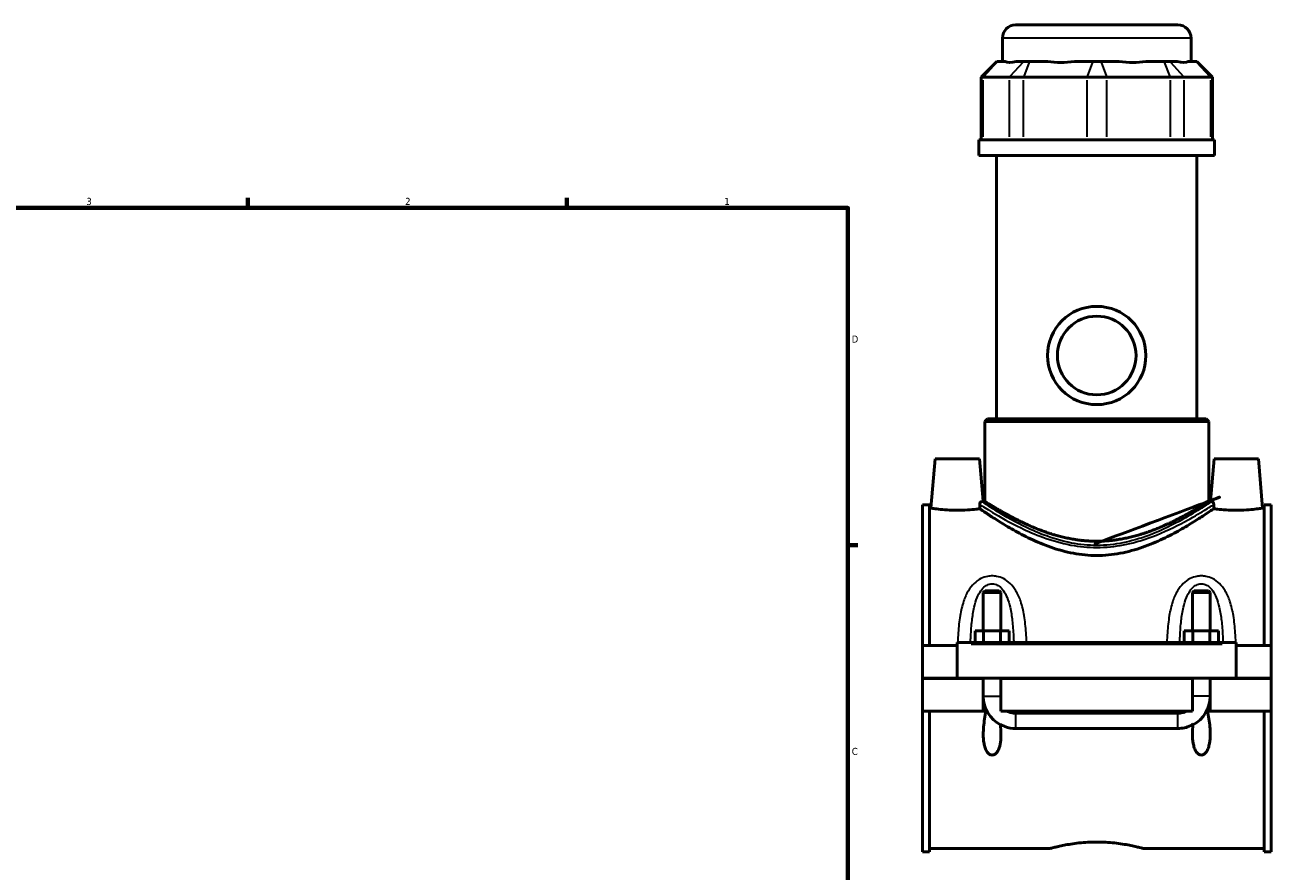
# Model space of a CAD drawing. Header units: inches. Extents: x 0.1 to 46, y -0.2 to 46.7.
# Tile 6 of 8: x 22.5 to 39.1, y 12.2 to 23.4. Entities that reach past the tile are written whole.
import ezdxf

# ---------------------------------------------------------------- set-up
doc = ezdxf.new("R2010")
doc.units = ezdxf.units.IN
doc.header["$MEASUREMENT"] = 0
for name, color, linetype, lineweight in [('Border (ANSI)', 7, 'Continuous', 70), ('Visible (ANSI)', 7, 'Continuous', 50), ('Visible Narrow (ANSI)', 7, 'Continuous', 35)]:
    doc.layers.add(name, color=color, linetype=linetype, lineweight=lineweight)
doc.styles.add('Note Text (ANSI)', font='tahoma.ttf')

# ---------------------------------------------------------------- blocks, each defined once
blk = doc.blocks.new('Borders Default Border')
at = {"layer": 'Border (ANSI)'}
for p, q in [((25.4999986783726, 21.00000006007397), (25.4999986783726, 21.13448766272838)), ((29.75000096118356, 21.00000006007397), (29.75000096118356, 21.13448766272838)), ((33.49999855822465, 16.49999993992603), (33.63448916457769, 16.49999993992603))]:
    blk.add_line(p, q, dxfattribs=at)
at = {"layer": 'Border (ANSI)', "flags": 128}
blk.add_lwpolyline([(0.4999999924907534, 0.9999999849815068), (0.4999999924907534, 21.00000006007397), (33.49999855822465, 21.00000006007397), (33.49999855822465, 0.9999999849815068), (0.4999999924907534, 0.9999999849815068)], dxfattribs=at)
at = {"layer": 'Border (ANSI)', "color": 5, "true_color": 0x0000ff, "char_height": 0.09448818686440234, "attachment_point": 7, "style": 'Note Text (ANSI)'}
for s, insert in [('3', (23.34559504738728, 21.03800916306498)), ('2', (27.59635095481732, 21.04)), ('1', (31.85368325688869, 21.04)), ('D', (33.55262652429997, 19.2027559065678)), ('C', (33.552388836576, 13.70107135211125))]:
    blk.add_mtext(s, dxfattribs=dict(at, insert=insert))

msp = doc.modelspace()

# ---------------------------------------------------------------- linework, layer by layer
at = {"layer": 'Visible (ANSI)'}
for p, q in [((35.73645337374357, 23.44133973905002), (37.90157148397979, 23.44133973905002)), ((35.56184707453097, 22.95343973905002), (35.56184707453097, 23.26673343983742)), ((38.07617778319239, 22.95343973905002), (38.07617778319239, 23.26673343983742)), ((35.48585568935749, 22.95343973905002), (35.27632813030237, 22.7439121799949)), ((35.48585568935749, 22.95343973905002), (35.49648857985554, 22.95343973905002)), ((35.59752586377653, 22.95343973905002), (35.49648857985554, 22.95343973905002)), ((35.84604834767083, 22.95343973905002), (35.74501106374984, 22.95343973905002)), ((35.84604834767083, 22.95343973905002), (35.9216453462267, 22.95343973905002)), ((36.16557092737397, 22.95343973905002), (35.92164534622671, 22.95343973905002)), ((36.76555727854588, 22.95343973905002), (36.52163169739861, 22.95343973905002)), ((36.76555727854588, 22.95343973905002), (36.87246757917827, 22.95343973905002)), ((37.11639316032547, 22.95343973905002), (36.87246757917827, 22.95343973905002)), ((37.71637951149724, 22.95343973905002), (37.47245393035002, 22.95343973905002)), ((37.71637951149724, 22.95343973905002), (37.79197651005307, 22.95343973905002)), ((37.89301379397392, 22.95343973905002), (37.79197651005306, 22.95343973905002)), ((38.14153627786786, 22.95343973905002), (38.040498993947, 22.95343973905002)), ((38.14153627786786, 22.95343973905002), (38.15216916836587, 22.95343973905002)), ((38.15216916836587, 22.95343973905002), (38.36169672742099, 22.7439121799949)), ((35.30291035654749, 22.7439121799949), (35.27632813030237, 22.7439121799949)), ((35.27632813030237, 22.7439121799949), (35.27632813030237, 21.90793973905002)), ((35.30291035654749, 22.7439121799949), (35.65247012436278, 22.7439121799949)), ((35.84146262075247, 22.7439121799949), (35.65247012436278, 22.7439121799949)), ((35.84146262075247, 22.7439121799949), (36.68537455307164, 22.7439121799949)), ((36.95265030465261, 22.7439121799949), (36.68537455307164, 22.7439121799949)), ((36.95265030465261, 22.7439121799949), (37.79656223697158, 22.7439121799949)), ((37.98555473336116, 22.7439121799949), (37.79656223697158, 22.7439121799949)), ((37.98555473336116, 22.7439121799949), (38.33511450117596, 22.7439121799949)), ((38.36169672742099, 22.7439121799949), (38.33511450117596, 22.7439121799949)), ((38.36169672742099, 22.7439121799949), (38.36169672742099, 21.90793973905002)), ((38.39046912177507, 21.90793973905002), (35.2475557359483, 21.90793973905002)), ((35.2475557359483, 21.69883973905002), (35.2475557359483, 21.90793973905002)), ((38.39046912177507, 21.69883973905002), (38.39046912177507, 21.90793973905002)), ((38.39046912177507, 21.69883973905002), (35.2475557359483, 21.69883973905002)), ((35.4832742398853, 18.18537910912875), (35.4832742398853, 21.69883973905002)), ((38.15475061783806, 18.18537910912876), (38.15475061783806, 21.69883973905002)), ((35.36104983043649, 18.18537910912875), (35.32612857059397, 18.15045784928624)), ((38.3118962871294, 18.15045784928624), (35.32612857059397, 18.15045784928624)), ((35.32612857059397, 17.08595391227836), (35.32612857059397, 18.15045784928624)), ((35.36104983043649, 18.18537910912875), (38.27697502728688, 18.18537910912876)), ((38.27697502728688, 18.18537910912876), (38.3118962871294, 18.15045784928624)), ((38.3118962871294, 17.08595391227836), (38.3118962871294, 18.15045784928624)), ((34.6637368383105, 17.65244210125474), (34.60623198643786, 16.99515863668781)), ((35.25428801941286, 17.65244210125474), (34.6637368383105, 17.65244210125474)), ((35.25428801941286, 17.65244210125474), (35.30384931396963, 17.08595391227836)), ((38.3837368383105, 17.65244210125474), (38.33417554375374, 17.08595391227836)), ((38.3837368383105, 17.65244210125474), (38.97428801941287, 17.65244210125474)), ((38.97428801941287, 17.65244210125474), (39.03179287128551, 16.99515863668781)), ((34.49401242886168, 17.04055627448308), (34.49401242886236, 15.16179249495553)), ((34.49401242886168, 17.04055627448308), (34.58701242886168, 17.04055627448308)), ((34.58701242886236, 15.16179249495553), (34.58701242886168, 17.04055627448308)), ((34.60623198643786, 16.99515863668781), (34.58701242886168, 16.99515863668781)), ((35.30384931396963, 17.08595391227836), (35.32612857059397, 17.08595391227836)), ((38.3118962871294, 17.08595391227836), (38.33417554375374, 17.08595391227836)), ((39.05101242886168, 16.99515863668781), (39.03179287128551, 16.99515863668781)), ((39.05101242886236, 15.16179249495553), (39.05101242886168, 17.04055627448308)), ((39.05101242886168, 17.04055627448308), (39.14401242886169, 17.04055627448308)), ((39.14401242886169, 17.04055627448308), (39.14401242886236, 15.16179249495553)), ((35.32952423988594, 15.89128724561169), (35.30590219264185, 15.8676651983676)), ((35.30590219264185, 15.8676651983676), (35.30590219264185, 15.35864288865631)), ((35.54212266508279, 15.8676651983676), (35.30590219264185, 15.8676651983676)), ((35.32952423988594, 15.89128724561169), (35.5185006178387, 15.89128724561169)), ((35.5185006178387, 15.89128724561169), (35.54212266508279, 15.8676651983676)), ((35.54212266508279, 15.8676651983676), (35.54212266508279, 15.35864288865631)), ((38.11952423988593, 15.89128724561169), (38.09590219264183, 15.8676651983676)), ((38.09590219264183, 15.35864288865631), (38.09590219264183, 15.8676651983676)), ((38.33212266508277, 15.8676651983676), (38.09590219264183, 15.8676651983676)), ((38.11952423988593, 15.89128724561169), (38.30850061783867, 15.89128724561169)), ((38.30850061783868, 15.89128724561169), (38.33212266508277, 15.8676651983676)), ((38.33212266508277, 15.35864288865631), (38.33212266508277, 15.8676651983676)), ((35.19670917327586, 15.20116257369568), (35.19670917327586, 15.35864288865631)), ((35.19670917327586, 15.35864288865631), (35.31036080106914, 15.35864288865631)), ((35.31036080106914, 15.20116257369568), (35.31036080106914, 15.35864288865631)), ((35.31036080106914, 15.35864288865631), (35.53766405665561, 15.35864288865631)), ((35.53766405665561, 15.20116257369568), (35.53766405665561, 15.35864288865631)), ((35.53766405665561, 15.35864288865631), (35.65131568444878, 15.35864288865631)), ((35.65131568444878, 15.20116257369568), (35.65131568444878, 15.35864288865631)), ((37.98670917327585, 15.35864288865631), (38.10036080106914, 15.35864288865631)), ((37.98670917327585, 15.20116257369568), (37.98670917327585, 15.35864288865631)), ((38.10036080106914, 15.20116257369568), (38.10036080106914, 15.35864288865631)), ((38.10036080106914, 15.35864288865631), (38.32766405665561, 15.35864288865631)), ((38.32766405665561, 15.20116257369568), (38.32766405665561, 15.35864288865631)), ((38.32766405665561, 15.35864288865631), (38.44131568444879, 15.35864288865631)), ((38.44131568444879, 15.20116257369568), (38.44131568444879, 15.35864288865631)), ((34.49401242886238, 15.16179249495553), (34.95901242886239, 15.16179249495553)), ((34.49401242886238, 14.72724525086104), (34.49401242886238, 15.16179249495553)), ((34.9590124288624, 15.1814775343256), (34.95901242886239, 15.20116257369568)), ((38.67901242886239, 15.20116257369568), (34.95901242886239, 15.20116257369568)), ((34.9590124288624, 14.72724525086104), (34.9590124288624, 15.1814775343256)), ((38.67901242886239, 15.20116257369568), (38.6790124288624, 15.1814775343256)), ((38.6790124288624, 15.1814775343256), (38.6790124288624, 14.72724525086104)), ((38.67901242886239, 15.16179249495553), (39.14401242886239, 15.16179249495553)), ((39.14401242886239, 15.16179249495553), (39.14401242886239, 14.72724525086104)), ((34.49401242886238, 14.72724525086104), (34.95901242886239, 14.72724525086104)), ((34.49401242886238, 14.28876099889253), (34.49401242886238, 14.72330824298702)), ((35.30590219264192, 14.72330824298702), (34.49401242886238, 14.72330824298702)), ((38.6790124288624, 14.72724525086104), (34.9590124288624, 14.72724525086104)), ((35.30590219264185, 14.72724525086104), (35.30590219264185, 14.72330824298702)), ((35.30590219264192, 14.28876099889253), (35.30590219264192, 14.72330824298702)), ((35.54212266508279, 14.72724525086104), (35.54212266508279, 14.72330824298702)), ((35.54212266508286, 14.72330824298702), (35.54212266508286, 14.28876099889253)), ((38.09590219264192, 14.72330824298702), (35.54212266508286, 14.72330824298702)), ((38.09590219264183, 14.72330824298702), (38.09590219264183, 14.72724525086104)), ((38.09590219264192, 14.28876099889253), (38.09590219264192, 14.72330824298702)), ((38.33212266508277, 14.72330824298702), (38.33212266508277, 14.72724525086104)), ((38.33212266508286, 14.72330824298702), (38.33212266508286, 14.28876099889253)), ((39.14401242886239, 14.72330824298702), (38.33212266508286, 14.72330824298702)), ((38.67901242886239, 14.72724525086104), (39.14401242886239, 14.72724525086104)), ((39.14401242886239, 14.72330824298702), (39.14401242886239, 14.28876099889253)), ((34.49401242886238, 14.28876099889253), (35.30590219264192, 14.28876099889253)), ((34.49401242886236, 14.28876099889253), (34.49401242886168, 12.40999721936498)), ((34.58701242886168, 12.40999721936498), (34.58701242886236, 14.28876099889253)), ((35.30590219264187, 14.28876099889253), (35.34071418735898, 14.28876099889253)), ((35.35322664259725, 14.28876099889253), (35.34071418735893, 14.28876099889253)), ((35.54212266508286, 14.28876099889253), (38.09590219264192, 14.28876099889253)), ((35.73897305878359, 14.25951423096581), (37.89905179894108, 14.25951423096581)), ((38.29731067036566, 14.28876099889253), (38.28479821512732, 14.28876099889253)), ((38.29731067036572, 14.28876099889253), (38.33212266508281, 14.28876099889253)), ((38.33212266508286, 14.28876099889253), (39.14401242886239, 14.28876099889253)), ((39.05101242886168, 12.40999721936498), (39.05101242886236, 14.28876099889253)), ((39.14401242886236, 14.28876099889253), (39.14401242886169, 12.40999721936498)), ((37.89905179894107, 14.05520484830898), (35.73897305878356, 14.05520484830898)), ((34.49401242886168, 12.40999721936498), (34.58701242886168, 12.40999721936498)), ((36.20168959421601, 12.45539485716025), (34.58701242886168, 12.45539485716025)), ((39.05101242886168, 12.45539485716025), (37.43633526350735, 12.45539485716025)), ((39.05101242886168, 12.40999721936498), (39.14401242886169, 12.40999721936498))]:
    msp.add_line(p, q, dxfattribs=at)
for radius in [0.6555118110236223, 0.5244094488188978]:
    msp.add_circle((36.81901242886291, 19.03133973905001), radius, dxfattribs=at)
for centre, radius, start, end in [((35.73645337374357, 23.26673343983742), 0.1746062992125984, 90, 180), ((37.90157148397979, 23.26673343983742), 0.1746062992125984, 0, 90), ((35.73897305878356, 14.48561139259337), 0.4330708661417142, 180, 241.963141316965), ((37.89905179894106, 14.48561139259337), 0.4330708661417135, 298.0368586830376, 0)]:
    msp.add_arc(centre, radius, start, end, dxfattribs=at)
for centre, major_axis, ratio, start_param, end_param in [((36.81901242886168, 24.19574885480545), (-1.233009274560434, -1.233009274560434), 0.1989123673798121, 0.04246257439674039, 0.3502365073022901), ((36.81901242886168, 24.19574885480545), (1.045294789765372, 1.045294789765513), 0.6681786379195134, 3.57675430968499, 3.884528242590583), ((36.81901242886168, 24.19574885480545), (-1.04529478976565, 1.04529478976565), 0.6681786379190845, 2.398657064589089, 2.706430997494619), ((36.81901242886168, 24.19574885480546), (-1.233009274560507, 1.233009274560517), 0.198912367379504, 2.791356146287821, 3.099130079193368)]:
    msp.add_ellipse(centre, major_axis=major_axis, ratio=ratio, start_param=start_param, end_param=end_param, dxfattribs=at)
for points, knots in [([(38.3118962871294, 17.08595391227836), (38.31189628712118, 17.08595391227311), (38.30234775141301, 17.07987733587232), (38.26314236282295, 17.05537792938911), (38.23350105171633, 17.03696930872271), (38.15635651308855, 16.990587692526), (38.10879046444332, 16.96259583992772), (38.00017239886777, 16.90178960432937), (37.93911313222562, 16.86901233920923), (37.80962312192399, 16.80427489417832), (37.73628844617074, 16.7698290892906), (37.57621985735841, 16.70319537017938), (37.48948238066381, 16.67105710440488), (37.30703923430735, 16.61596515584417), (37.21114094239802, 16.59304822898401), (37.01589909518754, 16.56200479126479), (36.91653757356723, 16.55396328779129), (36.81901242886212, 16.55396328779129)], [17.76061939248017, 17.76061939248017, 17.76061939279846, 17.76061939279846, 18.4975294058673, 18.4975294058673, 19.23443941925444, 19.23443941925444, 19.97134943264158, 19.97134943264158, 20.70825944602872, 20.70825944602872, 21.4514010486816, 21.4514010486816, 22.19454265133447, 22.19454265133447, 22.93768425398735, 22.93768425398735, 23.68082585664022, 23.68082585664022, 23.68082585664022, 23.68082585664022]), ([(34.95901242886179, 16.9671905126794), (34.9144475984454, 16.9671905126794), (34.86700138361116, 16.96867755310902), (34.77992072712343, 16.9740065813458), (34.74027883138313, 16.97776755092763), (34.67785120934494, 16.9847810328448), (34.65085098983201, 16.98849297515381), (34.61504010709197, 16.99371762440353), (34.60623198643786, 16.99515863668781), (34.60623198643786, 16.99515863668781)], [2.714465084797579, 2.714465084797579, 2.714465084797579, 2.714465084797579, 3.054049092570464, 3.054049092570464, 3.39363310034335, 3.39363310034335, 3.73266536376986, 3.73266536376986, 4.071697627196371, 4.071697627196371, 4.071697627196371, 4.071697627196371]), ([(35.2587587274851, 16.98741716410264), (35.24433003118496, 16.98547878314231), (35.22733433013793, 16.98333858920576), (35.1777460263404, 16.97776755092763), (35.13810413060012, 16.9740065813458), (35.05102347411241, 16.96867755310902), (35.00357725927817, 16.9671905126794), (34.95901242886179, 16.9671905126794)], [1.835833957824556, 1.835833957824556, 1.835833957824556, 1.835833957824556, 2.035297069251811, 2.035297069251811, 2.374881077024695, 2.374881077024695, 2.714465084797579, 2.714465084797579, 2.714465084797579, 2.714465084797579]), ([(35.25781777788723, 17.04441581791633), (35.25776816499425, 17.04744265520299), (35.25804417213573, 17.0503512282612), (35.25923820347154, 17.05676029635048), (35.26033792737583, 17.06004808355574), (35.26342282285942, 17.06692708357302), (35.26583337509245, 17.07060851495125), (35.2736374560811, 17.07902893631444), (35.27991742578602, 17.08252466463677), (35.28626320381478, 17.08341671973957)], [0, 0, 0, 0, 0.02330128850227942, 0.02330128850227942, 0.05499254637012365, 0.05499254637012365, 0.09987101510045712, 0.09987101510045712, 0.1769511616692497, 0.1769511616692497, 0.1769511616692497, 0.1769511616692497]), ([(35.2587587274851, 16.98741716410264), (35.25853334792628, 17.00097337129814), (35.25830900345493, 17.01453564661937), (35.25799629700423, 17.03353565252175), (35.25790693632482, 17.03897634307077), (35.25781777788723, 17.04441581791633)], [0.9973843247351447, 0.9973843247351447, 0.9973843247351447, 0.9973843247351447, 1.092335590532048, 1.092335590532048, 1.130440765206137, 1.130440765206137, 1.130440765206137, 1.130440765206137]), ([(36.81901242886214, 16.36322902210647), (36.71510361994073, 16.36322902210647), (36.60987989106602, 16.37342450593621), (36.40392260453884, 16.41197593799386), (36.30315862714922, 16.44019723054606), (36.1117198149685, 16.50716020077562), (36.02084212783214, 16.54585538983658), (35.85303968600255, 16.62541729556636), (35.7761152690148, 16.6662374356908), (35.64045228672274, 16.74239925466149), (35.57646493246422, 16.78071212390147), (35.46236434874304, 16.85163144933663), (35.41224485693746, 16.88420034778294), (35.33078104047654, 16.9381456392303), (35.29936934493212, 16.95954909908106), (35.27030725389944, 16.97945935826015), (35.26370434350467, 16.98400605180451), (35.25875872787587, 16.98741716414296)], [0, 0, 0, 0, 0.7917851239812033, 0.7917851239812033, 1.583570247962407, 1.583570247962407, 2.37535537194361, 2.37535537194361, 3.167140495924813, 3.167140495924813, 3.948281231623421, 3.948281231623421, 4.72942196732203, 4.72942196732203, 5.510562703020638, 5.510562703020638, 5.820284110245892, 5.820284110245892, 5.820284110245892, 5.820284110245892]), ([(36.81901242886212, 16.55396328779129), (36.72148728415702, 16.55396328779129), (36.6221257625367, 16.56200479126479), (36.4268839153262, 16.59304822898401), (36.33098562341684, 16.61596515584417), (36.14854247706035, 16.67105710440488), (36.06180500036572, 16.70319537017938), (35.90173641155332, 16.7698290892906), (35.82840173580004, 16.80427489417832), (35.69891172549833, 16.86901233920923), (35.63785245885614, 16.90178960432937), (35.5292343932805, 16.96259583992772), (35.4816683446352, 16.990587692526), (35.40452380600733, 17.03696930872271), (35.37488249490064, 17.05537792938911), (35.33567710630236, 17.07987733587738), (35.32612857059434, 17.08595391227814), (35.32612857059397, 17.08595391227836)], [0, 0, 0, 0, 0.7431416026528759, 0.7431416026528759, 1.486283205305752, 1.486283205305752, 2.229424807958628, 2.229424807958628, 2.972566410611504, 2.972566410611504, 3.709476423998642, 3.709476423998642, 4.44638643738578, 4.44638643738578, 5.183296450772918, 5.183296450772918, 5.920206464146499, 5.920206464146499, 5.920206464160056, 5.920206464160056]), ([(38.37926613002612, 16.98741716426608), (38.37432051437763, 16.98400605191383), (38.36771760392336, 16.97945935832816), (38.33865551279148, 16.95954909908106), (38.30724381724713, 16.9381456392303), (38.22578000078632, 16.88420034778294), (38.1756605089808, 16.85163144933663), (38.06155992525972, 16.78071212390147), (37.99757257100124, 16.74239925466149), (37.86190958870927, 16.6662374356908), (37.78498517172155, 16.62541729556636), (37.61718272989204, 16.54585538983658), (37.52630504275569, 16.50716020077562), (37.33486623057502, 16.44019723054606), (37.23410225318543, 16.41197593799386), (37.02814496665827, 16.37342450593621), (36.92292123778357, 16.36322902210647), (36.81901242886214, 16.36322902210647)], [19.34652964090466, 19.34652964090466, 19.34652964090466, 19.34652964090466, 19.65625105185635, 19.65625105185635, 20.43739178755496, 20.43739178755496, 21.21853252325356, 21.21853252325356, 21.99967325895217, 21.99967325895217, 22.79145838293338, 22.79145838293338, 23.58324350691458, 23.58324350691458, 24.37502863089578, 24.37502863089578, 25.16681375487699, 25.16681375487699, 25.16681375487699, 25.16681375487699]), ([(38.35176165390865, 17.08341671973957), (38.35208450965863, 17.08337133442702), (38.35241109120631, 17.08331887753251), (38.35779506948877, 17.08234098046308), (38.36276698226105, 17.07979570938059), (38.3707583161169, 17.07261731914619), (38.37390633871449, 17.06828323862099), (38.37741429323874, 17.06074844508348), (38.37851435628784, 17.05764827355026), (38.37958553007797, 17.05261481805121), (38.37984345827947, 17.05099089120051), (38.38016315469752, 17.04771493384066), (38.38023436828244, 17.04608066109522), (38.38020707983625, 17.04441581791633)], [0, 0, 0, 0, 0.007856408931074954, 0.007856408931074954, 0.1281211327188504, 0.1281211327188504, 0.2351475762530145, 0.2351475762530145, 0.2946875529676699, 0.2946875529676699, 0.3211587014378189, 0.3211587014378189, 0.3460830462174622, 0.3460830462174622, 0.3460830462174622, 0.3460830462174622]), ([(38.38020707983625, 17.04441581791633), (38.38011792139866, 17.03897634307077), (38.38002856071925, 17.03353565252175), (38.37971585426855, 17.01453564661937), (38.37949150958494, 17.00097337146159), (38.37926613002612, 16.98741716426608)], [1.054230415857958, 1.054230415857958, 1.054230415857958, 1.054230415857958, 1.092335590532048, 1.092335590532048, 1.187286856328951, 1.187286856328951, 1.187286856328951, 1.187286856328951]), ([(38.67901242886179, 16.9671905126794), (38.6344475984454, 16.9671905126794), (38.58700138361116, 16.96867755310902), (38.49992072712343, 16.9740065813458), (38.46027883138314, 16.97776755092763), (38.41069052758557, 16.98333858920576), (38.39369482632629, 16.98547878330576), (38.37926613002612, 16.98741716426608)], [0, 0, 0, 0, 0.3395840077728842, 0.3395840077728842, 0.6791680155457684, 0.6791680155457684, 0.8786311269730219, 0.8786311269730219, 0.8786311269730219, 0.8786311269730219]), ([(39.03179287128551, 16.99515863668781), (39.03179287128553, 16.99515863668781), (39.02298475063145, 16.99371762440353), (38.98717386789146, 16.98849297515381), (38.96017364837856, 16.9847810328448), (38.89774602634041, 16.97776755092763), (38.85810413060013, 16.9740065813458), (38.77102347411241, 16.96867755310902), (38.72357725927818, 16.9671905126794), (38.67901242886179, 16.9671905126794)], [4.071697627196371, 4.071697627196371, 4.071697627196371, 4.071697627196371, 4.410729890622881, 4.410729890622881, 4.749762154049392, 4.749762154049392, 5.089346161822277, 5.089346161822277, 5.428930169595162, 5.428930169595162, 5.428930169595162, 5.428930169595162]), ([(35.53445969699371, 14.1125883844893), (35.53936836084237, 14.06637593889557), (35.54212266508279, 14.0208640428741), (35.54212266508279, 13.94545390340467), (35.54035460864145, 13.90867979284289), (35.52993201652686, 13.83720586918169), (35.52137324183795, 13.80249242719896), (35.49790316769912, 13.75173838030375), (35.48295614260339, 13.72849181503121), (35.45814328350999, 13.71078831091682), (35.45178176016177, 13.70721116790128), (35.4381511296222, 13.70232920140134), (35.43086732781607, 13.70105620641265), (35.41683173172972, 13.70105620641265), (35.40987624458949, 13.7023550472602), (35.39667996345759, 13.70702881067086), (35.39044060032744, 13.71040725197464), (35.37311626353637, 13.72271511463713), (35.36344230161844, 13.73387411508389), (35.34508364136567, 13.76091143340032), (35.33700409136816, 13.77870704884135), (35.3239921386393, 13.81636815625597), (35.31914986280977, 13.836259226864), (35.30825857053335, 13.89736713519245), (35.30590219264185, 13.93996664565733), (35.30590219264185, 14.04321743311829), (35.31232754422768, 14.11405617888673), (35.32795159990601, 14.21996487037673), (35.33400673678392, 14.25471151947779), (35.34071418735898, 14.28876099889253)], [1.075968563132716, 1.075968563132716, 1.075968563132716, 1.075968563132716, 1.411813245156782, 1.411813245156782, 1.684394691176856, 1.684394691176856, 1.956976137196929, 1.956976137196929, 2.146499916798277, 2.146499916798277, 2.198734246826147, 2.198734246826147, 2.250968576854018, 2.250968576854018, 2.30568548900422, 2.30568548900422, 2.360402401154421, 2.360402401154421, 2.469836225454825, 2.469836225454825, 2.628263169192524, 2.628263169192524, 2.786690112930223, 2.786690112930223, 3.103544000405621, 3.103544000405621, 3.619740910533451, 3.619740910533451, 3.870793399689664, 3.870793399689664, 3.870793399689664, 3.870793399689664]), ([(35.61683631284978, 14.28876099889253), (35.63577696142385, 14.27922085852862), (35.65574147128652, 14.27186513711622), (35.6969093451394, 14.2620070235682), (35.71788047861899, 14.25951423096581), (35.73897305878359, 14.25951423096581)], [0.0009149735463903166, 0.0009149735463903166, 0.0009149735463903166, 0.0009149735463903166, 0.1631522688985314, 0.1631522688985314, 0.3239192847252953, 0.3239192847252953, 0.3239192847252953, 0.3239192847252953]), ([(37.89905179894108, 14.25951423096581), (37.92013957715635, 14.25951423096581), (37.94110599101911, 14.26200588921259), (37.98227440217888, 14.2718618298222), (38.00224362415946, 14.27921870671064), (38.02118854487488, 14.28876099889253)], [0, 0, 0, 0, 0.1606888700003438, 0.1606888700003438, 0.3229208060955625, 0.3229208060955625, 0.3229208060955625, 0.3229208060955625]), ([(38.29731067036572, 14.28876099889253), (38.30401812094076, 14.25471151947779), (38.31007325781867, 14.21996487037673), (38.32569731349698, 14.11405617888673), (38.3321226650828, 14.04321743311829), (38.33212266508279, 13.93996664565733), (38.32976628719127, 13.89736713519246), (38.31887499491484, 13.836259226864), (38.3140327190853, 13.81636815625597), (38.30102076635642, 13.77870704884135), (38.29294121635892, 13.76091143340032), (38.27458255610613, 13.73387411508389), (38.26490859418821, 13.72271511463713), (38.24758425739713, 13.71040725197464), (38.24134489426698, 13.70702881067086), (38.22814861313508, 13.7023550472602), (38.22119312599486, 13.70105620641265), (38.20683173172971, 13.70105620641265), (38.1998762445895, 13.7023550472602), (38.18667996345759, 13.70702881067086), (38.18044060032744, 13.71040725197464), (38.16311626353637, 13.72271511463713), (38.15344230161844, 13.73387411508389), (38.13508364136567, 13.76091143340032), (38.12700409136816, 13.77870704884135), (38.1139921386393, 13.81636815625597), (38.10914986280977, 13.836259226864), (38.09825857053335, 13.89736713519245), (38.09590219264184, 13.93996664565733), (38.09590219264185, 14.02133306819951), (38.09865756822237, 14.06638602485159), (38.10356516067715, 14.11258838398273)], [0.6459575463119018, 0.6459575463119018, 0.6459575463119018, 0.6459575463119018, 0.8970100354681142, 0.8970100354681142, 1.413206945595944, 1.413206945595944, 1.730060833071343, 1.730060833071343, 1.888487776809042, 1.888487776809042, 2.046914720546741, 2.046914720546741, 2.156348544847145, 2.156348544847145, 2.211065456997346, 2.211065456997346, 2.265782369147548, 2.265782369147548, 2.320499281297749, 2.320499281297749, 2.375216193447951, 2.375216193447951, 2.484650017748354, 2.484650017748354, 2.643076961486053, 2.643076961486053, 2.801503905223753, 2.801503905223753, 3.118357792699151, 3.118357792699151, 3.457986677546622, 3.457986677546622, 3.457986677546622, 3.457986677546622]), ([(35.73897305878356, 14.05520484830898), (35.6890785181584, 14.05520484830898), (35.6394798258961, 14.06448386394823), (35.57280890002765, 14.09102472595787), (35.55307387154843, 14.10097634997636), (35.53445969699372, 14.11258838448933)], [0, 0, 0, 0, 0.3801963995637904, 0.3801963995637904, 0.550179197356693, 0.550179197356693, 0.550179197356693, 0.550179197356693]), ([(38.10356516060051, 14.11258838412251), (38.09353217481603, 14.10632953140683), (38.08316368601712, 14.10054694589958), (38.04584796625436, 14.08204126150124), (38.01759794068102, 14.07202928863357), (37.95917763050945, 14.05858417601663), (37.92914440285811, 14.05520484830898), (37.89905179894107, 14.05520484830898)], [0.5972756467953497, 0.5972756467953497, 0.5972756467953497, 0.5972756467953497, 0.6885375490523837, 0.6885375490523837, 0.9165807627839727, 0.9165807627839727, 1.145360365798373, 1.145360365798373, 1.145360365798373, 1.145360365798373]), ([(36.20168959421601, 12.45539485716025), (36.20168959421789, 12.45539485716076), (36.2054382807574, 12.45642413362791), (36.22115792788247, 12.46062468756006), (36.23312486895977, 12.46379329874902), (36.26468680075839, 12.4717639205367), (36.28430686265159, 12.47656579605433), (36.32956571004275, 12.48689586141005), (36.35520771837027, 12.49241425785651), (36.40979621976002, 12.50311165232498), (36.44064069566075, 12.50867139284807), (36.50786096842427, 12.5191513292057), (36.54423610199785, 12.52406079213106), (36.62022048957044, 12.5322496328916), (36.65989401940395, 12.53552713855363), (36.73980319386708, 12.53988003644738), (36.78003985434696, 12.54095160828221), (36.81901242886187, 12.54095160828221)], [7.126598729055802, 7.126598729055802, 7.126598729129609, 7.126598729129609, 7.423510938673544, 7.423510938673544, 7.720423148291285, 7.720423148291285, 8.017335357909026, 8.017335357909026, 8.314247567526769, 8.314247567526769, 8.611218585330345, 8.611218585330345, 8.90818960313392, 8.90818960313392, 9.205160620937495, 9.205160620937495, 9.50213163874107, 9.50213163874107, 9.50213163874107, 9.50213163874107]), ([(36.81901242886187, 12.54095160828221), (36.85798500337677, 12.54095160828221), (36.89822166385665, 12.53988003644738), (36.97813083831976, 12.53552713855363), (37.01780436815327, 12.5322496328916), (37.09378875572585, 12.52406079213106), (37.13016388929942, 12.5191513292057), (37.1973841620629, 12.50867139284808), (37.22822863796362, 12.50311165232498), (37.28281713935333, 12.49241425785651), (37.30845914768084, 12.48689586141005), (37.35371799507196, 12.47656579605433), (37.37333805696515, 12.4717639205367), (37.40489998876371, 12.46379329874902), (37.41686692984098, 12.46062468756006), (37.43258657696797, 12.45642413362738), (37.43633526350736, 12.45539485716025), (37.43633526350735, 12.45539485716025)], [0, 0, 0, 0, 0.2969710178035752, 0.2969710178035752, 0.5939420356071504, 0.5939420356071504, 0.8909130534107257, 0.8909130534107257, 1.187884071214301, 1.187884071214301, 1.484796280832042, 1.484796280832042, 1.781708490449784, 1.781708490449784, 2.078620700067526, 2.078620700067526, 2.375532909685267, 2.375532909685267, 2.375532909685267, 2.375532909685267])]:
    msp.add_open_spline(points, degree=3, knots=knots, dxfattribs=at)
for points in [[(35.30384931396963, 17.08595391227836), (35.30384931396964, 17.08595391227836), (35.29813156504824, 17.08508510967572), (35.28626320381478, 17.08341671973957)], [(38.35176165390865, 17.08341671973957), (38.33989329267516, 17.08508510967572), (38.33417554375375, 17.08595391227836), (38.33417554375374, 17.08595391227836)]]:
    msp.add_open_spline(points, degree=3, dxfattribs=at)
at = {"layer": 'Visible Narrow (ANSI)'}
for p, q in [((38.06069999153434, 23.26673343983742), (35.57732486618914, 23.26673343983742)), ((35.48680966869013, 22.94296336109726), (35.31258926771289, 22.75438855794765)), ((35.83636943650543, 22.94296336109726), (35.66214903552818, 22.75438855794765)), ((35.917636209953, 22.94296336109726), (35.84547175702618, 22.75438855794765)), ((36.76154814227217, 22.94296336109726), (36.68938368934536, 22.75438855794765)), ((36.87647671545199, 22.94296336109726), (36.9486411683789, 22.75438855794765)), ((37.72038864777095, 22.94296336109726), (37.79255310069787, 22.75438855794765)), ((37.80165542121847, 22.94296336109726), (37.97587582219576, 22.75438855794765)), ((38.15121518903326, 22.94296336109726), (38.32543559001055, 22.75438855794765)), ((35.30291035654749, 21.94973836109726), (35.30291035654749, 22.70211355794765)), ((35.65247012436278, 22.70211355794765), (35.65247012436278, 21.94973836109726)), ((35.84146262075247, 21.94973836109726), (35.84146262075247, 22.70211355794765)), ((36.68537455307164, 22.70211355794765), (36.68537455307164, 21.94973836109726)), ((36.95265030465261, 21.94973836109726), (36.95265030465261, 22.70211355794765)), ((37.79656223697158, 22.70211355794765), (37.79656223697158, 21.94973836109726)), ((37.98555473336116, 21.94973836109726), (37.98555473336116, 22.70211355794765)), ((38.33511450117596, 22.70211355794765), (38.33511450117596, 21.94973836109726)), ((35.1450124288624, 15.1814775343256), (38.4930124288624, 15.1814775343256)), ((35.30735632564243, 14.48561139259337), (35.54066853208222, 14.48561139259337)), ((38.3306685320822, 14.48561139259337), (38.09735632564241, 14.48561139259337)), ((35.73897305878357, 14.0586591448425), (35.73897305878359, 14.25039401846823)), ((37.89905179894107, 14.05865914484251), (37.89905179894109, 14.25039401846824))]:
    msp.add_line(p, q, dxfattribs=at)
for points, knots in [([(35.25781777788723, 17.04441581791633), (35.26060260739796, 17.04262352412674), (35.26395014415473, 17.04047168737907), (35.29555433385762, 17.02020587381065), (35.35140783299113, 16.98442923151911), (35.52595093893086, 16.8796164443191), (35.65561775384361, 16.80493782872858), (35.898985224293, 16.68784543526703), (35.99661372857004, 16.64509998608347), (36.21780528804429, 16.56447982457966), (36.34327105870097, 16.52764720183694), (36.58671235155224, 16.48263990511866), (36.70279065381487, 16.47118607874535), (36.81901242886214, 16.47118607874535), (36.87998584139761, 16.47118607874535), (36.94095285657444, 16.4742706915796), (37.11995945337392, 16.49203793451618), (37.23573286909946, 16.51516282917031), (37.41702407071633, 16.56526452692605), (37.48623868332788, 16.58813515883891), (37.71863391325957, 16.67446798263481), (37.86592173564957, 16.74659822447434), (38.09533843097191, 16.86961972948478), (38.18398470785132, 16.92228569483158), (38.31681901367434, 17.00354456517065), (38.36143417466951, 17.03233372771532), (38.38020707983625, 17.04441581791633)], [-31.269647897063, -31.269647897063, -31.269647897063, -31.269647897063, -31.08726333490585, -31.08726333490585, -29.79163214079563, -29.79163214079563, -28.19052526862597, -28.19052526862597, -27.2633093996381, -27.2633093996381, -26.23902659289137, -26.23902659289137, -25.37309688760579, -25.37309688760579, -25.37309688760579, -24.91880431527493, -24.91880431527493, -24.02351486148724, -24.02351486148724, -23.43536599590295, -23.43536599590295, -21.95805828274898, -21.95805828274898, -20.70591588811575, -20.70591588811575, -19.4765003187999, -19.4765003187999, -19.4765003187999, -19.4765003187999]), ([(38.35176165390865, 17.08341671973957), (38.35029418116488, 17.08243402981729), (38.34840096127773, 17.08116697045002), (38.32806918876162, 17.06758038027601), (38.28421357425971, 17.03818407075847), (38.15365199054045, 16.95527381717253), (38.06697563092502, 16.90181707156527), (37.84265708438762, 16.77694839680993), (37.6986423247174, 16.70373511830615), (37.47141143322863, 16.61610600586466), (37.40373492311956, 16.59289197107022), (37.22647241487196, 16.5420379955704), (37.1132717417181, 16.51856588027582), (36.93824306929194, 16.50053186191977), (36.87863087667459, 16.49740093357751), (36.81901242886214, 16.49740093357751), (36.70537335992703, 16.49740093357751), (36.59187457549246, 16.50902673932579), (36.353843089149, 16.55470982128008), (36.23116544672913, 16.59209548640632), (36.01488925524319, 16.67392616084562), (35.91943027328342, 16.7173134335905), (35.68147096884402, 16.83616397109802), (35.55468563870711, 16.91196388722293), (35.38402126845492, 17.01835043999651), (35.32940895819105, 17.05466426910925), (35.29489945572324, 17.07763582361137), (35.28952727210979, 17.08123094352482), (35.28626320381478, 17.08341671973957)], [19.30394990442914, 19.30394990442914, 19.30394990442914, 19.30394990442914, 19.46352432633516, 19.46352432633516, 20.70591588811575, 20.70591588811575, 21.95805828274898, 21.95805828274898, 23.43536599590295, 23.43536599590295, 24.02351486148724, 24.02351486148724, 24.91880431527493, 24.91880431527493, 25.37309688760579, 25.37309688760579, 25.37309688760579, 26.23902659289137, 26.23902659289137, 27.2633093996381, 27.2633093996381, 28.19052526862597, 28.19052526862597, 29.79163214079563, 29.79163214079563, 31.08726333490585, 31.08726333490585, 31.44219830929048, 31.44219830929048, 31.44219830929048, 31.44219830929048]), ([(35.88417633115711, 15.20116257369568), (35.88235663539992, 15.2456639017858), (35.88002546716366, 15.28985754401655), (35.87142870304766, 15.41099907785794), (35.86357618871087, 15.4871152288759), (35.84016579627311, 15.62695811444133), (35.82552650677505, 15.69116401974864), (35.78814609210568, 15.80164753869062), (35.76743256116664, 15.84904405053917), (35.71954718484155, 15.92810530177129), (35.69427039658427, 15.96106117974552), (35.63770623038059, 16.01543926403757), (35.60729765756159, 16.03770407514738), (35.54553557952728, 16.06876176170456), (35.51529499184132, 16.07918613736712), (35.46420010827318, 16.08868587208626), (35.44410776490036, 16.09055464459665), (35.42401242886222, 16.09055464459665), (35.40391709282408, 16.09055464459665), (35.38382474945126, 16.08868587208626), (35.33272986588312, 16.07918613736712), (35.30248927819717, 16.06876176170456), (35.24072720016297, 16.03770407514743), (35.21031862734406, 16.0154392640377), (35.15375446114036, 15.96106117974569), (35.12847767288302, 15.92810530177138), (35.08059229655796, 15.84904405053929), (35.05987876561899, 15.80164753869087), (35.0224983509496, 15.69116401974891), (35.00785906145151, 15.62695811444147), (34.98444866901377, 15.4871152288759), (34.97659615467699, 15.41099907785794), (34.967999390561, 15.28985754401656), (34.96566822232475, 15.2456639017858), (34.96384852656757, 15.20116257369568)], [-6.123747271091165, -6.123747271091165, -6.123747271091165, -6.123747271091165, -5.80320527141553, -5.80320527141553, -5.236827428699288, -5.236827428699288, -4.730333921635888, -4.730333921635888, -4.319780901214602, -4.319780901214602, -3.986285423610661, -3.986285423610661, -3.688958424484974, -3.688958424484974, -3.443956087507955, -3.443956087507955, -3.290829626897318, -3.290829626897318, -3.290829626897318, -3.137703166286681, -3.137703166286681, -2.892700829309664, -2.892700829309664, -2.595373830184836, -2.595373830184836, -2.261878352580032, -2.261878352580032, -1.851325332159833, -1.851325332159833, -1.344831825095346, -1.344831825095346, -0.778453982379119, -0.778453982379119, -0.4579119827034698, -0.4579119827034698, -0.4579119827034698, -0.4579119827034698]), ([(35.13595523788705, 15.20116257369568), (35.13690356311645, 15.22988731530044), (35.13803329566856, 15.25845909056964), (35.14285431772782, 15.35825120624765), (35.14778886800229, 15.42851226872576), (35.16250004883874, 15.55759800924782), (35.17169943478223, 15.61686499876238), (35.19518943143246, 15.71884978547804), (35.20820589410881, 15.76260041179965), (35.23829724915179, 15.83558002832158), (35.25418128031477, 15.86600083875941), (35.28972642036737, 15.9161959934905), (35.30883528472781, 15.93674812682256), (35.34764681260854, 15.96541676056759), (35.36665011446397, 15.97503926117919), (35.39875833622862, 15.98380824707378), (35.41138444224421, 15.98553326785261), (35.42401242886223, 15.98553326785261), (35.43664041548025, 15.98553326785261), (35.44926652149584, 15.98380824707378), (35.4813747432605, 15.97503926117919), (35.50037804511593, 15.96541676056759), (35.53918957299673, 15.93674812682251), (35.55829843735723, 15.91619599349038), (35.59384357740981, 15.86600083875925), (35.60972760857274, 15.8355800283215), (35.63981896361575, 15.76260041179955), (35.65283542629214, 15.71884978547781), (35.67632542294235, 15.61686499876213), (35.68552480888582, 15.55759800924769), (35.70023598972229, 15.42851226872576), (35.70517053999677, 15.35825120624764), (35.70999156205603, 15.25845909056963), (35.71112129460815, 15.22988731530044), (35.71206961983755, 15.20116257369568)], [0.5533341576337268, 0.5533341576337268, 0.5533341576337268, 0.5533341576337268, 0.778453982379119, 0.778453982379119, 1.344831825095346, 1.344831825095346, 1.851325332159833, 1.851325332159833, 2.261878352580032, 2.261878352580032, 2.595373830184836, 2.595373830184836, 2.892700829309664, 2.892700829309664, 3.137703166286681, 3.137703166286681, 3.290829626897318, 3.290829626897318, 3.290829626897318, 3.443956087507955, 3.443956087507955, 3.688958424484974, 3.688958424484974, 3.986285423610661, 3.986285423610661, 4.319780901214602, 4.319780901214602, 4.730333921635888, 4.730333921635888, 5.236827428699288, 5.236827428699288, 5.80320527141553, 5.80320527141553, 6.028325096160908, 6.028325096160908, 6.028325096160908, 6.028325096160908]), ([(38.67417633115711, 15.20116257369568), (38.67235655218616, 15.24566593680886), (38.67002525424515, 15.28986159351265), (38.66142804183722, 15.41100654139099), (38.65357516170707, 15.48712407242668), (38.63016436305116, 15.62696425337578), (38.6155256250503, 15.69116637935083), (38.57814660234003, 15.80164623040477), (38.55743328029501, 15.84904252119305), (38.50954798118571, 15.92810426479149), (38.48427086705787, 15.96106072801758), (38.42770622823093, 16.01543926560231), (38.39729765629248, 16.03770407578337), (38.33553557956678, 16.0687617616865), (38.30529499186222, 16.07918613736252), (38.25420010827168, 16.08868587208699), (38.23410776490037, 16.09055464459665), (38.21401242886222, 16.09055464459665), (38.19391709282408, 16.09055464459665), (38.17382474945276, 16.08868587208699), (38.12272986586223, 16.07918613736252), (38.09248927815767, 16.0687617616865), (38.03072720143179, 16.03770407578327), (38.00031862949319, 16.01543926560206), (37.94375399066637, 15.96106072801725), (37.91847687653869, 15.92810426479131), (37.87059157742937, 15.84904252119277), (37.84987825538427, 15.80164623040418), (37.81249923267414, 15.69116637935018), (37.79786049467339, 15.62696425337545), (37.77444969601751, 15.48712407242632), (37.76659681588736, 15.41100654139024), (37.75799960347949, 15.28986159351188), (37.75566830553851, 15.24566593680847), (37.75384852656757, 15.20116257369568)], [-6.124078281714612, -6.124078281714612, -6.124078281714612, -6.124078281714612, -5.803521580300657, -5.803521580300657, -5.237132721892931, -5.237132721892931, -4.730667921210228, -4.730667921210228, -4.3201172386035, -4.3201172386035, -3.986616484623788, -3.986616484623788, -3.689289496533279, -3.689289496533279, -3.444287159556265, -3.444287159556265, -3.291160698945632, -3.291160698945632, -3.291160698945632, -3.138034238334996, -3.138034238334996, -2.893031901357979, -2.893031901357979, -2.595704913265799, -2.595704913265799, -2.26220415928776, -2.26220415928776, -1.851653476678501, -1.851653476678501, -1.345188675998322, -1.345188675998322, -0.7787998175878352, -0.7787998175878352, -0.4582431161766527, -0.4582431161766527, -0.4582431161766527, -0.4582431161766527]), ([(37.92595523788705, 15.20116257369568), (37.92690362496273, 15.22988918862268), (37.92803344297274, 15.25846281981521), (37.93285473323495, 15.35825809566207), (37.93778951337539, 15.42852043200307), (37.95250094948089, 15.55760367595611), (37.96169998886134, 15.61686717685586), (37.98518911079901, 15.71884857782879), (37.99820544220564, 15.76259900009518), (38.02829674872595, 15.83557907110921), (38.0441809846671, 15.86600042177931), (38.07972642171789, 15.91619599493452), (38.09883528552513, 15.93674812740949), (38.13764681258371, 15.96541676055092), (38.15665011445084, 15.97503926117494), (38.18875833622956, 15.98380824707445), (38.20138444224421, 15.98553326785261), (38.21401242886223, 15.98553326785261), (38.22664041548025, 15.98553326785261), (38.2392665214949, 15.98380824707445), (38.27137474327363, 15.97503926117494), (38.29037804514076, 15.96541676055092), (38.32918957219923, 15.93674812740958), (38.34829843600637, 15.91619599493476), (38.38384387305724, 15.86600042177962), (38.39972810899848, 15.83557907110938), (38.42981941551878, 15.76259900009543), (38.44283574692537, 15.71884857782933), (38.46632486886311, 15.61686717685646), (38.47552390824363, 15.55760367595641), (38.49023534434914, 15.4285204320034), (38.49517012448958, 15.35825809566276), (38.49999141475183, 15.25846281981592), (38.50112123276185, 15.22988918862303), (38.50206961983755, 15.20116257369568)], [0.5536652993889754, 0.5536652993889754, 0.5536652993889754, 0.5536652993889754, 0.7787998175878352, 0.7787998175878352, 1.345188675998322, 1.345188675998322, 1.851653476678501, 1.851653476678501, 2.26220415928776, 2.26220415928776, 2.595704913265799, 2.595704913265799, 2.893031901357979, 2.893031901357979, 3.138034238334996, 3.138034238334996, 3.291160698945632, 3.291160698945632, 3.291160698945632, 3.444287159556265, 3.444287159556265, 3.689289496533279, 3.689289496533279, 3.986616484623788, 3.986616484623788, 4.3201172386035, 4.3201172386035, 4.730667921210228, 4.730667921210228, 5.237132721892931, 5.237132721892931, 5.803521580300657, 5.803521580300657, 6.028656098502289, 6.028656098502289, 6.028656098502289, 6.028656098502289])]:
    msp.add_open_spline(points, degree=3, knots=knots, dxfattribs=at)

# ---------------------------------------------------------------- block references
msp.add_blockref('Borders Default Border', (0, 0))

doc.saveas('drawing.dxf')
